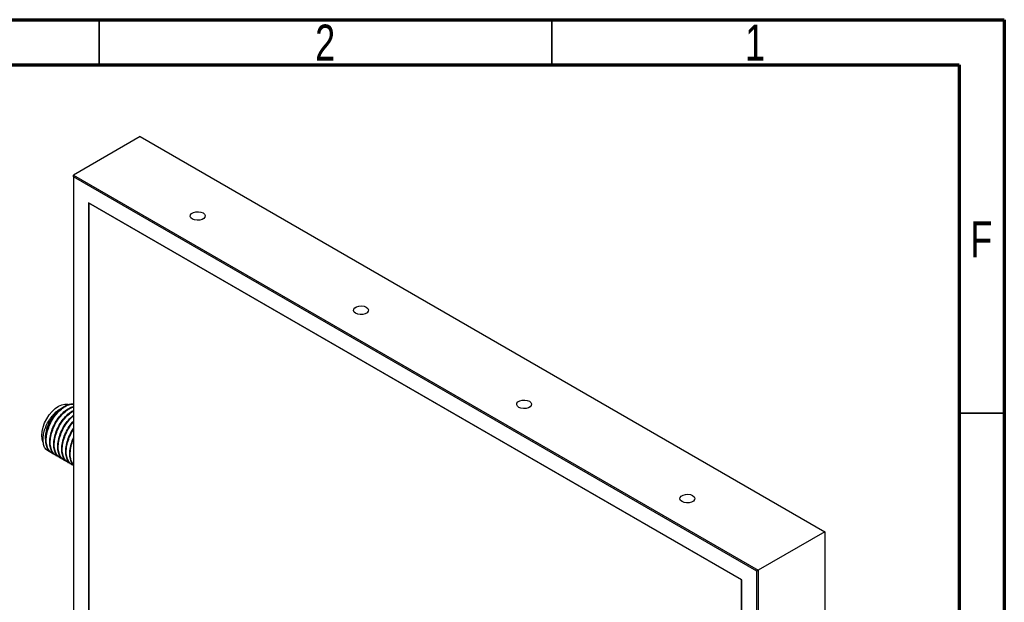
# Model space of a CAD drawing. Header units: millimetres. Extents: x 15 to 415, y 5 to 292.
# Tile 11 of 11: x 306 to 415, y 228 to 292. Entities that reach past the tile are written whole.
import ezdxf

# ---------------------------------------------------------------- set-up
doc = ezdxf.new("R2010")
doc.units = ezdxf.units.MM
doc.styles.add('SLDTEXTSTYLE0', font='TXT', dxfattribs={"width": 0.75})

msp = doc.modelspace()

# ---------------------------------------------------------------- linework, layer by layer
at = {"color": 7, "linetype": 'Continuous', "lineweight": 70}
for p, q in [((15, 292), (415, 292)), ((415, 292), (415, 5)), ((20, 287), (410, 287)), ((410, 287), (410, 10))]:
    msp.add_line(p, q, dxfattribs=at)
at = {"color": 7, "linetype": 'Continuous', "lineweight": 35}
for p, q in [((315, 287), (315, 292)), ((365, 287), (365, 292)), ((410, 248.5), (415, 248.5))]:
    msp.add_line(p, q, dxfattribs=at)
at = {"color": 7, "linetype": 'Continuous', "lineweight": 25}
for p, q in [((319.5152, 279.0716), (312.1577, 274.8242)), ((319.5152, 279.0716), (395.1756, 235.3938)), ((312.1577, 274.6201), (312.1577, 274.8242)), ((312.1577, 274.8242), (387.8181, 231.1464)), ((387.6414, 231.0443), (312.1577, 274.6201)), ((312.1577, 274.6201), (312.1577, 208.2762)), ((385.9973, 230.095), (313.8017, 271.7726)), ((313.8017, 271.7726), (313.8017, 209.2256)), ((313.8371, 271.7522), (313.8371, 271.7113)), ((313.8725, 271.7318), (313.8371, 271.7113)), ((313.8371, 271.7113), (313.8371, 209.246)), ((385.962, 230.0745), (313.8371, 271.7113)), ((309.762, 244.086), (309.8173, 244.0541)), ((310.204, 243.8309), (310.2593, 243.7989)), ((310.6459, 243.5757), (310.7012, 243.5438)), ((311.0878, 243.3206), (311.1432, 243.2887)), ((311.5298, 243.0655), (311.5851, 243.0335)), ((311.9717, 242.8104), (312.027, 242.7784)), ((395.1756, 235.3938), (387.8181, 231.1464)), ((395.1756, 235.3938), (395.1756, 168.8457)), ((387.8181, 231.1464), (387.6414, 231.0443)), ((387.6414, 164.7004), (387.6414, 231.0443)), ((387.8181, 231.1464), (387.8181, 164.5983)), ((385.9973, 230.0949), (385.962, 230.0745)), ((385.962, 167.6092), (385.962, 230.0745)), ((385.9973, 167.5479), (385.9973, 230.095))]:
    msp.add_line(p, q, dxfattribs=at)
at = {"color": 7, "linetype": 'Continuous', "lineweight": 25, "flags": 128}
for points in [[(325.2958, 269.9584), (325.1314, 270.0939), (325.0573, 270.2537), (325.0822, 270.4185), (325.2033, 270.5684), (325.4059, 270.6853), (325.6656, 270.7552), (325.951, 270.7697), (326.2278, 270.7269), (326.4625, 270.632), (326.6268, 270.4965), (326.701, 270.3367), (326.676, 270.1719), (326.5549, 270.022), (326.3523, 269.9051), (326.0927, 269.8352), (325.8072, 269.8208), (325.5305, 269.8636), (325.2958, 269.9584)], [(343.327, 259.5492), (343.1626, 259.6847), (343.0885, 259.8445), (343.1135, 260.0093), (343.2345, 260.1592), (343.4371, 260.2761), (343.6968, 260.346), (343.9823, 260.3605), (344.259, 260.3176), (344.4937, 260.2228), (344.6581, 260.0873), (344.7322, 259.9275), (344.7072, 259.7627), (344.5861, 259.6128), (344.3835, 259.4959), (344.1239, 259.426), (343.8384, 259.4116), (343.5617, 259.4544), (343.327, 259.5492)], [(308.6434, 246.0527), (308.6791, 246.4914), (308.7847, 246.9545), (308.9562, 247.4241), (309.1871, 247.8822), (309.4683, 248.3111), (309.7892, 248.6944), (310.1374, 249.0174), (310.4996, 249.2676), (310.8617, 249.4355), (311.2099, 249.5145), (311.5308, 249.5017), (311.6226, 249.4791)], [(361.3582, 249.14), (361.1939, 249.2755), (361.1197, 249.4353), (361.1447, 249.6001), (361.2658, 249.75), (361.4684, 249.8669), (361.728, 249.9368), (362.0135, 249.9513), (362.2902, 249.9084), (362.5249, 249.8136), (362.6893, 249.6781), (362.7634, 249.5183), (362.7385, 249.3535), (362.6174, 249.2036), (362.4148, 249.0867), (362.1551, 249.0168), (361.8697, 249.0024), (361.5929, 249.0452), (361.3582, 249.14)], [(308.774, 245.3384), (308.6791, 245.6551), (308.6434, 246.0527)], [(379.3894, 238.7308), (379.2251, 238.8663), (379.1509, 239.0261), (379.1759, 239.1909), (379.297, 239.3408), (379.4996, 239.4577), (379.7593, 239.5276), (380.0447, 239.5421), (380.3215, 239.4992), (380.5562, 239.4044), (380.7205, 239.2689), (380.7947, 239.1091), (380.7697, 238.9443), (380.6486, 238.7944), (380.446, 238.6775), (380.1863, 238.6076), (379.9009, 238.5932), (379.6241, 238.636), (379.3894, 238.7308)]]:
    msp.add_lwpolyline(points, dxfattribs=at)
at = {"color": 7, "linetype": 'Continuous', "lineweight": 25}
for points, knots in [([(309.7748, 244.1077), (309.6969, 244.1485), (309.4758, 244.2642), (309.2368, 244.6491), (309.0793, 245.2122), (309.0767, 245.8869), (309.2188, 246.6189), (309.4992, 247.3593), (309.8962, 248.0558), (310.3781, 248.6622), (310.9139, 249.138), (311.4591, 249.4372), (311.8883, 249.5647), (312.0975, 249.5202), (312.1577, 249.5073)], [0, 0, 0, 0, 0.05008597, 0.14202071, 0.23371223, 0.32363015, 0.4156142, 0.5072343, 0.59717827, 0.68920718, 0.78075152, 0.87073018, 0.96279949, 1, 1, 1, 1]), ([(309.9844, 244.0011), (309.891, 244.0351), (309.6453, 244.1244), (309.365, 244.4738), (309.1648, 244.9985), (309.1175, 245.6468), (309.2167, 246.3663), (309.4578, 247.1099), (309.8233, 247.8243), (310.2832, 248.4623), (310.8067, 248.9811), (311.3534, 249.334), (311.8203, 249.5116), (312.0668, 249.4884), (312.1577, 249.4798)], [0, 0, 0, 0, 0.05478593, 0.14422384, 0.23436859, 0.32247406, 0.41199444, 0.50210392, 0.59016722, 0.67976587, 0.76983569, 0.85786526, 0.94753795, 1, 1, 1, 1]), ([(310.2168, 243.8526), (310.1388, 243.8934), (309.9177, 244.0091), (309.6788, 244.394), (309.5212, 244.957), (309.5186, 245.6318), (309.6607, 246.3637), (309.9412, 247.1043), (310.338, 247.8001), (310.8207, 248.4094), (311.3534, 248.8742), (311.8077, 249.1517), (312.0535, 249.1984), (312.1314, 249.2132)], [0, 0, 0, 0, 0.05488721, 0.1556348, 0.25611587, 0.35465331, 0.45545494, 0.55585774, 0.65442374, 0.75527453, 0.8555943, 0.95419831, 1, 1, 1, 1]), ([(310.4263, 243.746), (310.333, 243.7799), (310.0872, 243.8693), (309.807, 244.2187), (309.6067, 244.7434), (309.5595, 245.3917), (309.6587, 246.1111), (309.8998, 246.8549), (310.2651, 247.5688), (310.7255, 248.2088), (311.2472, 248.7201), (311.7435, 249.0611), (312.0366, 249.1431), (312.1577, 249.177)], [0, 0, 0, 0, 0.05955747, 0.15678489, 0.25478072, 0.35055967, 0.44787675, 0.54583424, 0.64156734, 0.73896951, 0.83688388, 0.93258031, 1, 1, 1, 1]), ([(310.6998, 248.9978), (310.7741, 249.0496), (310.8773, 249.1214), (310.9772, 249.1514), (311.0052, 249.1597)], [0, 0, 0, 0, 0.72035534, 1, 1, 1, 1]), ([(308.9611, 244.72), (308.8952, 244.8568), (308.848, 245.0102), (308.8045, 245.2651), (308.7947, 245.3544), (308.7848, 245.5376), (308.7846, 245.6319), (308.7984, 245.9228), (308.828, 246.1292), (308.9002, 246.4402), (308.9289, 246.5447), (308.9957, 246.7554), (309.0342, 246.8623), (309.1617, 247.1793), (309.2623, 247.3853), (309.4365, 247.6861), (309.4988, 247.7855), (309.6282, 247.9756), (309.6957, 248.0671), (309.836, 248.2431), (309.9088, 248.3275), (310.06, 248.4892), (310.1381, 248.5659), (310.3736, 248.7783), (310.5346, 248.8989), (310.6998, 248.9978)], [0, 0, 0, 0, 0.125, 0.125, 0.1875, 0.1875, 0.25, 0.25, 0.375, 0.375, 0.4375, 0.4375, 0.5, 0.5, 0.625, 0.625, 0.6875, 0.6875, 0.75, 0.75, 0.8125, 0.8125, 0.875, 0.875, 1, 1, 1, 1]), ([(309.1027, 245.5121), (309.0996, 245.5229), (309.0503, 245.6974), (309.0708, 245.9889), (309.1371, 246.553), (309.3114, 247.1592), (309.6746, 247.875), (310.0808, 248.4419), (310.4394, 248.8023), (310.6497, 248.9602), (310.6998, 248.9978)], [0, 0, 0, 0, 0.01072918, 0.17287948, 0.22496304, 0.45489297, 0.61715104, 0.78223972, 0.94819709, 1, 1, 1, 1]), ([(310.6587, 243.5975), (310.5807, 243.6383), (310.3596, 243.7539), (310.1207, 244.1389), (309.9632, 244.7019), (309.9606, 245.3766), (310.1026, 246.1087), (310.3831, 246.8487), (310.7801, 247.5466), (311.2619, 248.1481), (311.7388, 248.5872), (312.0391, 248.7403), (312.1577, 248.8008)], [0, 0, 0, 0, 0.05958865, 0.1689659, 0.27805381, 0.3850316, 0.49446752, 0.60347045, 0.71047925, 0.81996854, 0.92888134, 1, 1, 1, 1]), ([(310.8683, 243.4909), (310.7749, 243.5248), (310.5291, 243.6142), (310.2489, 243.9636), (310.0486, 244.4883), (310.0014, 245.1365), (310.1006, 245.8561), (310.3417, 246.5995), (310.7071, 247.3147), (311.1671, 247.9496), (311.6661, 248.4555), (312.0037, 248.6564), (312.1577, 248.7481)], [0, 0, 0, 0, 0.06480357, 0.17059524, 0.27722301, 0.38143862, 0.48732786, 0.5939139, 0.69807962, 0.80406144, 0.91060057, 1, 1, 1, 1]), ([(311.1006, 243.3424), (311.0227, 243.3831), (310.8016, 243.4988), (310.5626, 243.8838), (310.4051, 244.4468), (310.4025, 245.1216), (310.5446, 245.8533), (310.8249, 246.5947), (311.2224, 247.2876), (311.6763, 247.8738), (312.0074, 248.1454), (312.1577, 248.2688)], [0, 0, 0, 0, 0.065403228, 0.185453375, 0.305185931, 0.422602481, 0.542717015, 0.662356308, 0.779806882, 0.899979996, 1, 1, 1, 1]), ([(311.3102, 243.2357), (311.2168, 243.2697), (310.9711, 243.3591), (310.6908, 243.7085), (310.4906, 244.2331), (310.4433, 244.8814), (310.5425, 245.6011), (310.7837, 246.3437), (311.1488, 247.062), (311.61, 247.6854), (311.9637, 248.0763), (312.152, 248.199), (312.1577, 248.2028)], [0, 0, 0, 0, 0.070903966, 0.186654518, 0.303319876, 0.417346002, 0.533203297, 0.649822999, 0.763794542, 0.879753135, 0.996321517, 1, 1, 1, 1]), ([(311.5426, 243.0872), (311.4646, 243.128), (311.2435, 243.2437), (311.0046, 243.6286), (310.8471, 244.1916), (310.8444, 244.8666), (310.9867, 245.5976), (311.2662, 246.3418), (311.6669, 247.0243), (311.9787, 247.464), (312.1571, 247.6218), (312.1577, 247.6224)], [0, 0, 0, 0, 0.072637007, 0.205965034, 0.338940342, 0.469343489, 0.602743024, 0.735614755, 0.866055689, 0.999520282, 1, 1, 1, 1]), ([(311.7521, 242.9806), (311.6588, 243.0146), (311.413, 243.1039), (311.1328, 243.4533), (310.9325, 243.978), (310.8852, 244.6264), (310.9847, 245.3452), (311.2249, 246.0915), (311.5937, 246.7963), (311.9183, 247.286), (312.1252, 247.4853), (312.1577, 247.5166)], [0, 0, 0, 0, 0.07865798, 0.20706695, 0.33649076, 0.46298672, 0.5915141, 0.72088727, 0.84732268, 0.97596243, 1, 1, 1, 1]), ([(311.9845, 242.8321), (311.9066, 242.8729), (311.6855, 242.9885), (311.4465, 243.3735), (311.2889, 243.9367), (311.2868, 244.6108), (311.4271, 245.3452), (311.7139, 246.0766), (311.9726, 246.5816), (312.144, 246.7948), (312.1577, 246.8119)], [0, 0, 0, 0, 0.082783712, 0.234736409, 0.386287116, 0.534906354, 0.686940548, 0.838373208, 0.987035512, 1, 1, 1, 1]), ([(312.1577, 242.7417), (312.0772, 242.7715), (311.8448, 242.8575), (311.5752, 243.199), (311.3743, 243.7228), (311.3276, 244.3709), (311.4253, 245.0919), (311.6717, 245.8295), (311.9301, 246.3799), (312.1199, 246.6359), (312.1577, 246.6868)], [0, 0, 0, 0, 0.0783809, 0.22629794, 0.37538401, 0.52109741, 0.66915086, 0.81817858, 0.96382224, 1, 1, 1, 1]), ([(312.1577, 242.778), (312.0672, 242.8895), (311.8702, 243.1319), (311.7334, 243.6858), (311.7292, 244.3545), (311.8621, 245.0776), (312.0611, 245.5552), (312.1577, 245.7872)], [0, 0, 0, 0, 0.17800562, 0.38711815, 0.59218579, 0.80196544, 1, 1, 1, 1]), ([(312.1577, 242.8268), (312.1158, 242.8699), (311.9581, 243.0319), (311.8227, 243.4755), (311.7656, 244.1147), (311.8765, 244.833), (312.0182, 245.359), (312.1492, 245.6129), (312.1577, 245.6293)], [0, 0, 0, 0, 0.08237119, 0.3095396, 0.53156896, 0.75716393, 0.98424344, 1, 1, 1, 1]), ([(309.5424, 244.2562), (309.4483, 244.2893), (309.2102, 244.3729), (309.055, 244.5893), (308.9611, 244.72)], [0, 0, 0, 0, 0.39550416, 1, 1, 1, 1])]:
    msp.add_open_spline(points, degree=3, knots=knots, dxfattribs=at)

# ---------------------------------------------------------------- texts
at = {"color": 7, "linetype": 'Continuous', "lineweight": 0, "char_height": 3.9688, "attachment_point": 2, "style": 'SLDTEXTSTYLE0'}
for s, insert in [('2', (339.96, 291.4544)), ('1', (387.46, 291.4544)), ('F', (412.4577, 269.7044))]:
    msp.add_mtext(s, dxfattribs=dict(at, insert=insert))

doc.saveas('drawing.dxf')
